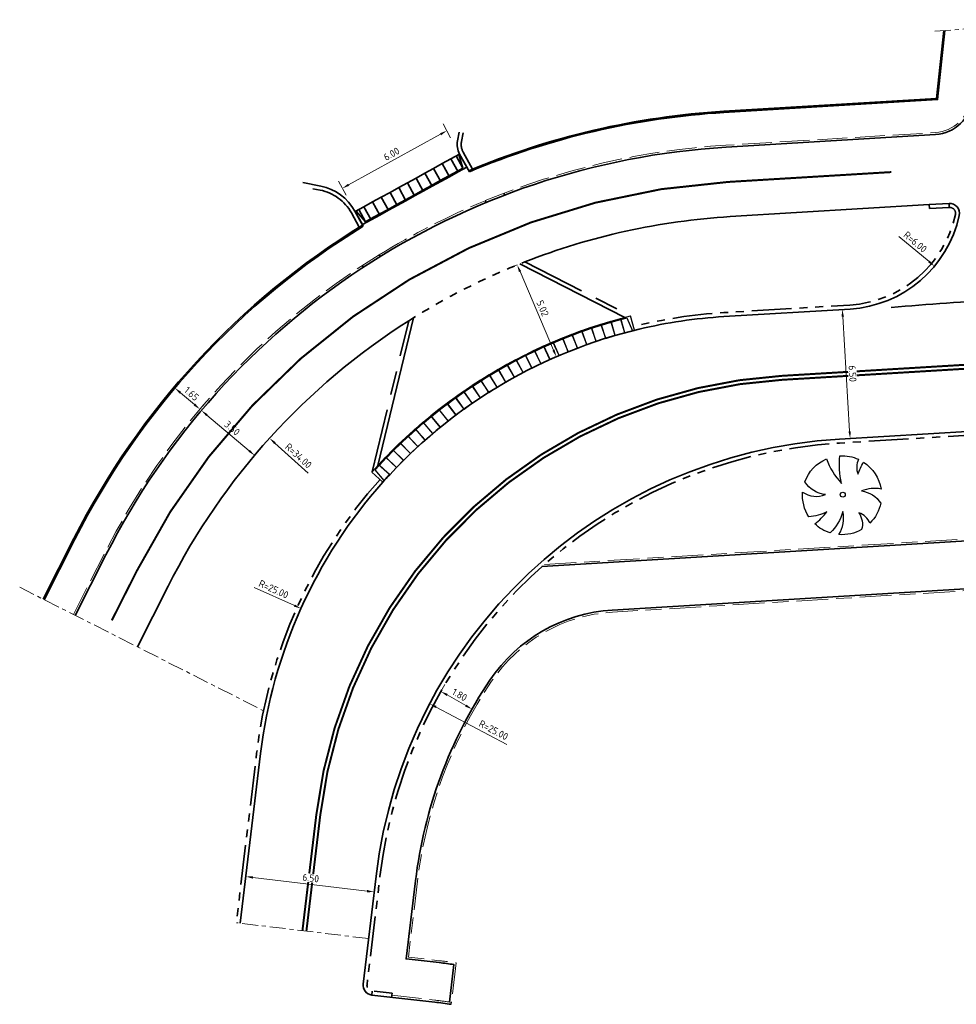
# Model space of a CAD drawing. Header units: metres. Extents: x 90561 to 91301, y 464732 to 465376.
# Tile 1 of 44: x 90613 to 90660, y 464900 to 464950. Entities that reach past the tile are written whole.
import ezdxf

# ---------------------------------------------------------------- set-up
doc = ezdxf.new("R2010")
doc.units = ezdxf.units.M
for name, pattern in [('VH-GAZONBAND_100X200', [9.5, 7.5, -2]), ('VH-OPSLUITBAND_100X200', [16, 8, -2, 4, -2]), ('VH-OPSLUITBAND_150X400', [30, 16, -4, 6, -4]), ('VH-OPSLUITBAND_60X200', [12, 6, -2, 2, -2]), ('VH-TROTTOIRBAND_180-200', [20, 10, -2, 2, -2, 2, -2]), ('VW-1-1_STREEP', [2, 1, -1]), ('VW-30-270_STREEP', [3, 0.3, -2.7]), ('XX-AFBREEK', [7, 4, -1, 1, -1]), ('XX-HIDDEN', [4, 2, -2])]:
    doc.linetypes.add(name, pattern=pattern)
for name, color, linetype, lineweight in [('N-WE-GR-BOOM-S', 90, 'Continuous', 25), ('N-WE-VH-KANTOPSLUITING_ELEMENT_INRIT-S', 210, 'Continuous', 25), ('N-WE-VH-KANTOPSLUITING_GAZONBAND_100X200-G', 90, 'VH-GAZONBAND_100X200', 18), ('N-WE-VH-KANTOPSLUITING_INRITBAND-G', 210, 'Continuous', 35), ('N-WE-VH-KANTOPSLUITING_OPSLUITBAND_100X200-G', 150, 'VH-OPSLUITBAND_100X200', 18), ('N-WE-VH-KANTOPSLUITING_OPSLUITBAND_200X250-G', 150, 'VH-OPSLUITBAND_150X400', 35), ('N-WE-VH-KANTOPSLUITING_OPSLUITBAND_60X200-G', 150, 'VH-OPSLUITBAND_60X200', 35), ('N-WE-VH-KANTOPSLUITING_TROTTOIRBAND_180 200-G', 210, 'VH-TROTTOIRBAND_180-200', 35), ('N-WE-VH-KANTOPSLUITING_VOORKANTBAND-G', 50, 'Continuous', 35), ('N-WE-VH-KANTVERHARDING-G', 210, 'Continuous', 35), ('N-WE-VH-MATERIAALGRENS-G', 7, 'XX-HIDDEN', 35), ('X-XX-AL-AFBREEKLIJN-G', 7, 'XX-AFBREEK', 18), ('X-XX-AL-M', 7, 'Continuous', 18)]:
    doc.layers.add(name, color=color, linetype=linetype, lineweight=lineweight)
for name, color, linetype, lineweight, true_color in [('N-WE-VW-MARKERING_DWARS_DRIEHOEK_5050-G', 7, 'VW-HAAIETAND50-L-N', 35, 0xffffff), ('N-WE-VW-MARKERING_LANGS_STREEP_11_010-G', 7, 'VW-1-1_STREEP', 13, 0xffffff), ('N-WE-VW-MARKERING_LANGS_STREEP_30270_010-G', 7, 'VW-30-270_STREEP', 13, 0xffffff), ('N-WE-VW-MARKERING_LANGS_STREEP_DOORGETROKKEN_010-G', 7, 'Continuous', 13, 0xffffff)]:
    doc.layers.add(name, color=color, linetype=linetype, lineweight=lineweight, true_color=true_color)
doc.styles.add('NLCS-ISO-M200-T18', font='NLCS-ISO.ttf', dxfattribs={"height": 0.36})
doc.linetypes.add('VW-HAAIETAND50-L-N', pattern='A,0,-0.5,[150,NLCS.SHX,S=1,R=0,X=-0.625,Y=-0.25],-0.5', length=1)
doc.dimstyles.new('NLCS-M200-T18-PIJL_L2_H1', dxfattribs={"dimscale": 0.2, "dimtxt": 2.5, "dimasz": 1.8, "dimexe": 2, "dimexo": 2, "dimgap": 0.7, "dimtad": 1, "dimzin": 0, "dimdsep": 46, "dimtxsty": 'NLCS-ISO-M200-T18', "dimcen": 0, "dimdle": 2, "dimclrd": 256, "dimclre": 256, "dimclrt": 10, "dimadec": 1, "dimazin": 0, "dimtfac": 1, "dimtdec": 3, "dimtofl": 0, "dimtmove": 0, "dimatfit": 3, "dimfxl": 2, "dimfxlon": 1, "dimtfillclr": 256, "dimtolj": 1, "dimtzin": 0, "dimlwd": -1, "dimlwe": -1, "dimarcsym": 0})
doc.dimstyles.new('NLCS-M200-T18-PIJL_L2_H2', dxfattribs={"dimscale": 0.2, "dimtxt": 2.5, "dimasz": 1.8, "dimexe": 2, "dimexo": 2, "dimgap": 0.7, "dimtad": 1, "dimzin": 0, "dimdsep": 46, "dimtxsty": 'NLCS-ISO-M200-T18', "dimcen": 0, "dimdle": 2, "dimclrd": 256, "dimclre": 256, "dimclrt": 10, "dimazin": 0, "dimtfac": 1, "dimtdec": 3, "dimtofl": 0, "dimtmove": 0, "dimatfit": 3, "dimfxl": 2, "dimfxlon": 1, "dimtfillclr": 256, "dimtolj": 1, "dimtzin": 0, "dimlwd": -1, "dimlwe": -1, "dimarcsym": 0})

# ---------------------------------------------------------------- blocks, each defined once
blk = doc.blocks.new('*D185')
at = {"layer": 'Defpoints', "color": 0, "transparency": 16777216}
for p in [(90624.662, 464906.566), (90631.116, 464905.793), (90631.116, 464905.793)]:
    blk.add_point(p, dxfattribs=at)
at = {"layer": 'X-XX-AL-M', "transparency": 16777216}
for p, q in [((90624.662, 464906.566), (90624.71, 464906.963)), ((90625.02, 464906.523), (90630.759, 464905.836)), ((90631.116, 464905.793), (90631.164, 464906.19))]:
    blk.add_line(p, q, dxfattribs=at)
for points in [[(90625.027, 464906.583), (90625.013, 464906.464), (90624.662, 464906.566)], [(90630.766, 464905.895), (90630.752, 464905.776), (90631.116, 464905.793)]]:
    blk.add_solid(points, dxfattribs=at)
at = {"layer": 'X-XX-AL-M', "color": 10, "transparency": 16777216, "insert": (90627.927, 464906.497), "char_height": 0.36, "attachment_point": 5, "rotation": 353.1698, "style": 'NLCS-ISO-M200-T18', "bg_fill": 3, "box_fill_scale": 1.1, "bg_fill_color": 256, "bg_fill_true_color": 13158600, "bg_fill_transparency": 0}
blk.add_mtext('\\A1;6.50', dxfattribs=at)
blk = doc.blocks.new('*D189')
at = {"layer": 'Defpoints', "color": 0, "transparency": 16777216}
for p in [(90654.676, 464935.094), (90655.068, 464928.606), (90655.068, 464928.606)]:
    blk.add_point(p, dxfattribs=at)
at = {"layer": 'X-XX-AL-M', "transparency": 16777216}
for p, q in [((90654.676, 464935.094), (90654.277, 464935.07)), ((90654.698, 464934.735), (90655.046, 464928.965)), ((90655.068, 464928.606), (90654.669, 464928.582))]:
    blk.add_line(p, q, dxfattribs=at)
for points in [[(90654.758, 464934.738), (90654.638, 464934.731), (90654.676, 464935.094)], [(90655.106, 464928.969), (90654.987, 464928.961), (90655.068, 464928.606)]]:
    blk.add_solid(points, dxfattribs=at)
at = {"layer": 'X-XX-AL-M', "color": 10, "transparency": 16777216, "insert": (90655.192, 464931.869), "char_height": 0.36, "attachment_point": 5, "rotation": 273.455, "style": 'NLCS-ISO-M200-T18', "bg_fill": 3, "box_fill_scale": 1.1, "bg_fill_color": 256, "bg_fill_true_color": 13158600, "bg_fill_transparency": 0}
blk.add_mtext('\\A1;6.50', dxfattribs=at)
blk = doc.blocks.new('*D197')
at = {"layer": 'Defpoints', "color": 0, "transparency": 16777216}
for p in [(90633.913, 464915.264), (90656.034, 464903.619)]:
    blk.add_point(p, dxfattribs=at)
at = {"layer": 'X-XX-AL-M', "transparency": 16777216}
blk.add_line((90637.801, 464913.217), (90634.231, 464915.097), dxfattribs=at)
blk.add_solid([(90634.259, 464915.15), (90634.203, 464915.044), (90633.913, 464915.264)], dxfattribs=at)
at = {"layer": 'X-XX-AL-M', "color": 10, "transparency": 16777216, "insert": (90637.126, 464913.935), "char_height": 0.36, "attachment_point": 5, "rotation": 332.2359, "style": 'NLCS-ISO-M200-T18', "bg_fill": 3, "box_fill_scale": 1.1, "bg_fill_color": 256, "bg_fill_true_color": 13158600, "bg_fill_transparency": 0}
blk.add_mtext('\\A1;R=25.00', dxfattribs=at)
blk = doc.blocks.new('*D198')
at = {"layer": 'Defpoints', "color": 0, "transparency": 16777216}
for p in [(90627.434, 464920.053), (90650.226, 464909.78)]:
    blk.add_point(p, dxfattribs=at)
at = {"layer": 'X-XX-AL-M', "transparency": 16777216}
blk.add_line((90625.079, 464921.115), (90627.106, 464920.201), dxfattribs=at)
at = {"layer": 'X-XX-AL-M', "color": 10, "transparency": 16777216, "insert": (90626.06, 464921.023), "char_height": 0.36, "attachment_point": 5, "rotation": 335.7371, "style": 'NLCS-ISO-M200-T18', "bg_fill": 3, "box_fill_scale": 1.1, "bg_fill_color": 256, "bg_fill_true_color": 13158600, "bg_fill_transparency": 0}
blk.add_mtext('\\A1;R=25.00', dxfattribs=at)
at = {"layer": 'X-XX-AL-M', "transparency": 16777216}
blk.add_solid([(90627.131, 464920.255), (90627.081, 464920.146), (90627.434, 464920.053)], dxfattribs=at)
blk = doc.blocks.new('*D200')
at = {"layer": 'Defpoints', "color": 0, "transparency": 16777216}
for p in [(90634.478, 464915.88), (90634.478, 464915.88), (90636.042, 464914.99)]:
    blk.add_point(p, dxfattribs=at)
at = {"layer": 'X-XX-AL-M', "transparency": 16777216}
for p, q in [((90634.478, 464915.88), (90634.675, 464916.228)), ((90635.729, 464915.168), (90634.79, 464915.702)), ((90636.042, 464914.99), (90636.24, 464915.338))]:
    blk.add_line(p, q, dxfattribs=at)
for points in [[(90634.82, 464915.754), (90634.761, 464915.65), (90634.478, 464915.88)], [(90635.759, 464915.22), (90635.7, 464915.116), (90636.042, 464914.99)]]:
    blk.add_solid(points, dxfattribs=at)
at = {"layer": 'X-XX-AL-M', "color": 10, "transparency": 16777216, "insert": (90635.418, 464915.713), "char_height": 0.36, "attachment_point": 5, "rotation": 330.3695, "style": 'NLCS-ISO-M200-T18', "bg_fill": 3, "box_fill_scale": 1.1, "bg_fill_color": 256, "bg_fill_true_color": 13158600, "bg_fill_transparency": 0}
blk.add_mtext('\\A1;1.80', dxfattribs=at)
blk = doc.blocks.new('baz_boom01')
blk.add_lwpolyline([(0.744, -0.622, -0.21749), (0.879, -1.749, -0.147185), (-0.246, -1.966, 0.215736), (-0.2, -1.21, -0.224989), (-0.758, -1.844, -0.150851), (-1.68, -1.119, 0.190296), (-0.655, -0.544, -0.129376), (-1.89, -0.727, -0.115876), (-2.026, 0.172, 0.078405), (-1.166, 0.078, -0.11516), (-1.938, 0.617, -0.166289), (-1.17, 1.649, 0.257071), (-0.544, 0.677, -0.230127), (-0.706, 1.885, -0.209158), (0.883, 1.769, 0.102084), (0.4, 0.411, -0.079219), (1.428, 1.346, -0.121905), (1.881, 0.505, 0.191542), (1.277, 0.055, -0.057002), (1.932, 0.22, -0.212153), (1.436, -1.316, 0.147861)], format="xyb", close=True)
blk.add_circle((0, 0), 0.125)
blk = doc.blocks.new('*D330')
at = {"layer": 'Defpoints', "color": 0, "transparency": 16777216}
for p in [(90654.703, 464941.106), (90659.317, 464937.271)]:
    blk.add_point(p, dxfattribs=at)
at = {"layer": 'X-XX-AL-M', "transparency": 16777216}
blk.add_line((90657.524, 464938.762), (90659.04, 464937.501), dxfattribs=at)
blk.add_solid([(90659.079, 464937.547), (90659.002, 464937.455), (90659.317, 464937.271)], dxfattribs=at)
at = {"layer": 'X-XX-AL-M', "color": 10, "transparency": 16777216, "insert": (90658.348, 464938.492), "char_height": 0.36, "attachment_point": 5, "rotation": 320.2604, "style": 'NLCS-ISO-M200-T18', "bg_fill": 3, "box_fill_scale": 1.1, "bg_fill_color": 256, "bg_fill_true_color": 13158600, "bg_fill_transparency": 0}
blk.add_mtext('\\A1;R=6.00', dxfattribs=at)
blk = doc.blocks.new('ib 750x500 l')
blk.add_line((0.2, 0.7), (0.2, 0))
blk.add_lwpolyline([(0, 0), (0.5, 0), (0.5, 0.75), (0, 0.75), (0, 0)], close=True)
blk.add_lwpolyline([(0.5, 0.7), (0.2, 0.7), (0.052, 0)])
blk = doc.blocks.new('ib 750x500 m')
blk.add_line((0, 0.7), (0.5, 0.7))
blk.add_lwpolyline([(0, 0), (0.5, 0), (0.5, 0.75), (0, 0.75)], close=True)
blk = doc.blocks.new('ib 750x500 r')
blk.add_line((0.3, 0.7), (0.3, 0))
blk.add_lwpolyline([(0.5, 0), (0, 0), (0, 0.75), (0.5, 0.75), (0.5, 0)], close=True)
blk.add_lwpolyline([(0, 0.7), (0.3, 0.7), (0.448, 0)])
blk = doc.blocks.new('*U332')
at = {"xscale": -1, "rotation": 180}
for name, p in [('ib 750x500 l', (0, 0)), ('ib 750x500 m', (0.5, 0)), ('ib 750x500 m', (1, 0)), ('ib 750x500 m', (1.5, 0)), ('ib 750x500 m', (2, 0)), ('ib 750x500 m', (2.5, 0)), ('ib 750x500 m', (3, 0)), ('ib 750x500 m', (3.5, 0)), ('ib 750x500 m', (4, 0)), ('ib 750x500 m', (4.5, 0)), ('ib 750x500 m', (5, 0)), ('ib 750x500 r', (5.5, 0))]:
    blk.add_blockref(name, p, dxfattribs=at)
blk = doc.blocks.new('N-SVH-INRITELEMENT_130 150_180X750X500_LINKS')
for p, q in [((0, 0.75), (0.5, 0.75)), ((0, 0), (0, 0.75)), ((0.095, 0), (0.2, 0.7)), ((0.2, 0.7), (0.5, 0.7)), ((0.5, 0), (0.5, 0.75)), ((0, 0), (0.5, 0))]:
    blk.add_line(p, q)
blk = doc.blocks.new('N-SVH-INRITELEMENT_130 150_180X750X500_MIDDEN')
for p, q in [((0, 0.75), (0.5, 0.75)), ((0, 0), (0, 0.75)), ((0, 0.7), (0.5, 0.7)), ((0.5, 0), (0.5, 0.75)), ((0, 0), (0.5, 0))]:
    blk.add_line(p, q)
blk = doc.blocks.new('N-SVH-INRITELEMENT_130 150_180X750X500_RECHTS')
for p, q in [((0, 0.75), (0.5, 0.75)), ((0, 0), (0, 0.75)), ((0, 0.7), (0.3, 0.7)), ((0.3, 0.7), (0.405, 0)), ((0.5, 0), (0.5, 0.75)), ((0, 0), (0.5, 0))]:
    blk.add_line(p, q)
blk = doc.blocks.new('*D338')
at = {"layer": 'Defpoints', "color": 0, "transparency": 16777216}
for p in [(90621.091, 464931.14), (90622.352, 464930.076), (90622.352, 464930.076)]:
    blk.add_point(p, dxfattribs=at)
at = {"layer": 'X-XX-AL-M', "transparency": 16777216}
for p, q in [((90621.091, 464931.14), (90621.349, 464931.446)), ((90621.366, 464930.908), (90622.077, 464930.308)), ((90622.352, 464930.076), (90622.61, 464930.382))]:
    blk.add_line(p, q, dxfattribs=at)
for points in [[(90621.405, 464930.954), (90621.327, 464930.862), (90621.091, 464931.14)], [(90622.115, 464930.354), (90622.038, 464930.263), (90622.352, 464930.076)]]:
    blk.add_solid(points, dxfattribs=at)
at = {"layer": 'X-XX-AL-M', "color": 10, "transparency": 16777216, "insert": (90621.928, 464930.853), "char_height": 0.36, "attachment_point": 5, "rotation": 319.8346, "style": 'NLCS-ISO-M200-T18', "bg_fill": 3, "box_fill_scale": 1.1, "bg_fill_color": 256, "bg_fill_true_color": 13158600, "bg_fill_transparency": 0}
blk.add_mtext('\\A1;1.65', dxfattribs=at)
blk = doc.blocks.new('*D339')
at = {"layer": 'Defpoints', "color": 0, "transparency": 16777216}
for p in [(90622.428, 464930.012), (90625.103, 464927.754), (90625.103, 464927.754)]:
    blk.add_point(p, dxfattribs=at)
at = {"layer": 'X-XX-AL-M', "transparency": 16777216}
for p, q in [((90622.428, 464930.012), (90622.686, 464930.317)), ((90622.703, 464929.78), (90624.828, 464927.986)), ((90625.103, 464927.754), (90625.361, 464928.06))]:
    blk.add_line(p, q, dxfattribs=at)
for points in [[(90622.742, 464929.825), (90622.665, 464929.734), (90622.428, 464930.012)], [(90624.866, 464928.032), (90624.789, 464927.941), (90625.103, 464927.754)]]:
    blk.add_solid(points, dxfattribs=at)
at = {"layer": 'X-XX-AL-M', "color": 10, "transparency": 16777216, "insert": (90623.972, 464929.127), "char_height": 0.36, "attachment_point": 5, "rotation": 319.8346, "style": 'NLCS-ISO-M200-T18', "bg_fill": 3, "box_fill_scale": 1.1, "bg_fill_color": 256, "bg_fill_true_color": 13158600, "bg_fill_transparency": 0}
blk.add_mtext('\\A1;3.50', dxfattribs=at)
blk = doc.blocks.new('*D340')
at = {"layer": 'Defpoints', "color": 0, "transparency": 16777216}
for p in [(90625.855, 464928.616), (90651.085, 464905.824)]:
    blk.add_point(p, dxfattribs=at)
at = {"layer": 'X-XX-AL-M', "transparency": 16777216}
blk.add_line((90627.8, 464926.86), (90626.123, 464928.375), dxfattribs=at)
blk.add_solid([(90626.163, 464928.419), (90626.082, 464928.33), (90625.855, 464928.616)], dxfattribs=at)
at = {"layer": 'X-XX-AL-M', "color": 10, "transparency": 16777216, "insert": (90627.309, 464927.734), "char_height": 0.36, "attachment_point": 5, "rotation": 317.9065, "style": 'NLCS-ISO-M200-T18', "bg_fill": 3, "box_fill_scale": 1.1, "bg_fill_color": 256, "bg_fill_true_color": 13158600, "bg_fill_transparency": 0}
blk.add_mtext('\\A1;R=34.00', dxfattribs=at)
blk = doc.blocks.new('*D341')
at = {"layer": 'Defpoints', "color": 0, "transparency": 16777216}
for p in [(90634.775, 464944.083), (90635.42, 464942.911), (90630.164, 464940.018)]:
    blk.add_point(p, dxfattribs=at)
at = {"layer": 'X-XX-AL-M', "transparency": 16777216}
for p, q in [((90634.968, 464943.732), (90634.583, 464944.433)), ((90629.834, 464941.364), (90634.46, 464943.909)), ((90629.712, 464940.84), (90629.326, 464941.541))]:
    blk.add_line(p, q, dxfattribs=at)
for points in [[(90634.431, 464943.962), (90634.489, 464943.857), (90634.775, 464944.083)], [(90629.805, 464941.416), (90629.863, 464941.311), (90629.519, 464941.19)]]:
    blk.add_solid(points, dxfattribs=at)
at = {"layer": 'X-XX-AL-M', "color": 10, "transparency": 16777216, "insert": (90631.993, 464942.917), "char_height": 0.36, "attachment_point": 5, "rotation": 28.8211, "style": 'NLCS-ISO-M200-T18', "bg_fill": 3, "box_fill_scale": 1.1, "bg_fill_color": 256, "bg_fill_true_color": 13158600, "bg_fill_transparency": 0}
blk.add_mtext('\\A1;6.00', dxfattribs=at)
blk = doc.blocks.new('*D342')
at = {"layer": 'Defpoints', "color": 0, "transparency": 16777216}
for p in [(90638.457, 464937.392), (90640.284, 464932.718), (90640.424, 464932.778)]:
    blk.add_point(p, dxfattribs=at)
at = {"layer": 'X-XX-AL-M', "transparency": 16777216}
for p, q in [((90638.317, 464937.333), (90637.949, 464937.176)), ((90638.458, 464937.001), (90640.143, 464933.049)), ((90640.284, 464932.718), (90639.916, 464932.561))]:
    blk.add_line(p, q, dxfattribs=at)
for points in [[(90638.513, 464937.025), (90638.403, 464936.978), (90638.317, 464937.333)], [(90640.198, 464933.073), (90640.087, 464933.026), (90640.284, 464932.718)]]:
    blk.add_solid(points, dxfattribs=at)
at = {"layer": 'X-XX-AL-M', "color": 10, "transparency": 16777216, "insert": (90639.595, 464935.151), "char_height": 0.36, "attachment_point": 5, "rotation": 293.0856, "style": 'NLCS-ISO-M200-T18', "bg_fill": 3, "box_fill_scale": 1.1, "bg_fill_color": 256, "bg_fill_true_color": 13158600, "bg_fill_transparency": 0}
blk.add_mtext('\\A1;5.02', dxfattribs=at)

msp = doc.modelspace()

# ---------------------------------------------------------------- linework, layer by layer
at = {"layer": 'N-WE-VH-KANTOPSLUITING_GAZONBAND_100X200-G', "ltscale": 0.2, "flags": 128}
msp.add_lwpolyline([(90632.007, 464900.596), (90634.176, 464900.35, -0.008359), (90635.008, 464900.241, -0.007362)], format="xyb", dxfattribs=at)
at = {"layer": 'N-WE-VH-KANTOPSLUITING_OPSLUITBAND_100X200-G', "ltscale": 0.2, "flags": 128}
for points in [[(90631.364, 464937.837, -0.039976), (90636.71, 464940.568, -0.039976)], [(90751.721, 464908.253), (90723.85, 464924.744), (90643.107, 464919.869, 0.233863), (90637.026, 464916.389, 0.11864), (90633.297, 464906.342), (90632.839, 464902.514), (90634.401, 464902.337, -0.00786), (90635.246, 464902.228), (90634.996, 464900.142)]]:
    msp.add_lwpolyline(points, format="xyb", dxfattribs=at)
msp.add_lwpolyline([(90639.686, 464922.267), (90702.518, 464926.061), (90702.36, 464929.197)], dxfattribs=at)
at = {"layer": 'N-WE-VH-KANTOPSLUITING_OPSLUITBAND_200X250-G', "ltscale": 0.2, "flags": 128}
for points in [[(90635.596, 464943.979), (90635.511, 464943.546, 0.17579), (90635.596, 464943.007), (90636.066, 464942.152)], [(90630.368, 464939.232), (90629.973, 464939.95, 0.22224), (90628.399, 464941.098), (90627.487, 464941.277)]]:
    msp.add_lwpolyline(points, format="xyb", dxfattribs=at)
for points in [[(90638.705, 464937.49), (90644.015, 464934.774)], [(90631.017, 464926.928), (90632.859, 464934.526)]]:
    msp.add_lwpolyline(points, dxfattribs=at)
at = {"layer": 'N-WE-VH-KANTOPSLUITING_OPSLUITBAND_60X200-G', "linetype": 'Continuous', "ltscale": 0.2, "flags": 128}
msp.add_lwpolyline([(90635.88, 464942.075, -0.084412), (90648.716, 464945.063), (90659.414, 464945.709), (90659.782, 464949.127)], format="xyb", dxfattribs=at)
at = {"layer": 'N-WE-VH-KANTOPSLUITING_TROTTOIRBAND_180 200-G', "ltscale": 0.2, "flags": 128}
for points in [[(90659.059, 464940.167), (90660.058, 464940.228, -0.497637), (90660.369, 464939.864, -0.335437), (90655.053, 464935.317), (90648.707, 464934.934, 0.045672), (90644.166, 464934.24, 0.043224)], [(90701.961, 464929.177), (90699.877, 464929.072, -0.021823), (90691.135, 464929.013), (90679.86, 464929.43, 0.024313), (90670.16, 464929.317), (90654.54, 464928.374, 0.362562), (90631.411, 464906.568), (90630.76, 464901.141, 0.416093), (90631.025, 464900.807), (90632.018, 464900.695), (90631.996, 464900.496)], [(90631.413, 464926.546, 0.153367), (90625.205, 464912.777), (90624.183, 464904.245)]]:
    msp.add_lwpolyline(points, format="xyb", dxfattribs=at)
at = {"layer": 'N-WE-VH-KANTOPSLUITING_VOORKANTBAND-G', "ltscale": 0.2, "flags": 128}
for points in [[(90635.909, 464942.022, -0.084371), (90648.72, 464945.003), (90659.468, 464945.652), (90659.843, 464949.13)], [(90659.047, 464940.367), (90660.046, 464940.427, -0.497637), (90660.564, 464939.821, -0.335437), (90655.065, 464935.117), (90648.719, 464934.734, 0.043224), (90644.451, 464934.104, 0.043224)], [(90644.451, 464934.104, 0.148521), (90631.899, 464926.783)], [(90701.951, 464929.377), (90699.867, 464929.272, -0.021823), (90691.142, 464929.213), (90679.867, 464929.63, 0.024313), (90670.148, 464929.516), (90654.528, 464928.573, 0.362562), (90631.212, 464906.592), (90630.561, 464901.159)], [(90631.562, 464926.413, 0.153367), (90625.403, 464912.753), (90624.382, 464904.221)], [(90631.899, 464926.783, 0.004999), (90631.562, 464926.413)], [(90751.722, 464908.368), (90723.875, 464924.845), (90643.101, 464919.969, 0.233863), (90636.943, 464916.445, 0.11864), (90633.198, 464906.354), (90632.727, 464902.426), (90634.39, 464902.238, -0.006957), (90635.135, 464902.143), (90634.909, 464900.256)], [(90630.562, 464901.165, 0.416093), (90631.002, 464900.609), (90634.165, 464900.25, -0.008386), (90634.996, 464900.142, -0.007385)]]:
    msp.add_lwpolyline(points, format="xyb", dxfattribs=at)
at = {"layer": 'N-WE-VH-KANTOPSLUITING_VOORKANTBAND-G', "flags": 128}
for points in [[(90635.4, 464944.017), (90635.315, 464943.584, 0.17579), (90635.42, 464942.911), (90635.909, 464942.022)], [(90630.567, 464939.284), (90630.148, 464940.046, 0.22224), (90628.437, 464941.295), (90627.525, 464941.473)]]:
    msp.add_lwpolyline(points, format="xyb", dxfattribs=at)
for points in [[(90637.638, 464940.938), (90637.674, 464940.844)], [(90636.71, 464940.568), (90636.748, 464940.475)], [(90631.364, 464937.837), (90631.416, 464937.752)], [(90630.52, 464937.302), (90630.574, 464937.218)], [(90638.457, 464937.392), (90643.727, 464934.697)], [(90631.3, 464927.246), (90633.101, 464934.679)]]:
    msp.add_lwpolyline(points, dxfattribs=at)
at = {"layer": 'N-WE-VH-KANTOPSLUITING_VOORKANTBAND-G', "ltscale": 0.2, "flags": 128}
for points in [[(90659.059, 464940.167), (90659.047, 464940.367)], [(90660.058, 464940.228), (90660.046, 464940.427)], [(90639.564, 464922.16), (90702.623, 464925.967), (90702.46, 464929.202)], [(90631.025, 464900.807), (90631.002, 464900.609)]]:
    msp.add_lwpolyline(points, dxfattribs=at)
at = {"layer": 'N-WE-VH-MATERIAALGRENS-G', "ltscale": 0.2, "flags": 128}
msp.add_lwpolyline([(90632.859, 464934.526, -0.048306), (90638.705, 464937.49, -0.048306)], format="xyb", dxfattribs=at)
at = {"layer": 'N-WE-VW-MARKERING_DWARS_DRIEHOEK_5050-G'}
msp.add_arc((90671.341, 464768.169), 167.633, 92.94756, 94.86181, dxfattribs=at)
at = {"layer": 'N-WE-VW-MARKERING_LANGS_STREEP_11_010-G', "const_width": 0.1, "flags": 128}
for points in [[(90670.698, 464932.931, -0.005651), (90668.443, 464932.769), (90655.255, 464931.973)], [(90670.713, 464932.653, 0.008112), (90667.472, 464932.51), (90655.267, 464931.773)], [(90634.604, 464923.633, -0.129495), (90645.35, 464930.563, -0.129495)], [(90634.751, 464923.498, -0.129495), (90645.412, 464930.373, -0.129495)]]:
    msp.add_lwpolyline(points, format="xyb", dxfattribs=at)
at = {"layer": 'N-WE-VW-MARKERING_LANGS_STREEP_DOORGETROKKEN_010-G', "const_width": 0.1, "flags": 128}
for points in [[(90645.35, 464930.563, -0.063804), (90651.618, 464931.754), (90655.255, 464931.973)], [(90645.412, 464930.373, -0.063804), (90651.63, 464931.554), (90655.267, 464931.773)], [(90627.509, 464903.847), (90628.209, 464909.684, -0.156586), (90634.604, 464923.633, -0.156586)], [(90627.708, 464903.823), (90628.407, 464909.66, -0.156586), (90634.751, 464923.498, -0.156586)]]:
    msp.add_lwpolyline(points, format="xyb", dxfattribs=at)
at = {"layer": 'X-XX-AL-AFBREEKLIJN-G', "ltscale": 0.2, "flags": 128}
for points in [[(90659.336, 464949.099), (90668.45, 464949.67)], [(90630.835, 464903.448), (90624.183, 464904.245)]]:
    msp.add_lwpolyline(points, dxfattribs=at)

# ---------------------------------------------------------------- block references
at = {"layer": 'N-WE-VH-KANTOPSLUITING_ELEMENT_INRIT-S'}
for name, p, rotation in [('N-SVH-INRITELEMENT_130 150_180X750X500_MIDDEN', (90642.294, 464933.488), 18.49865514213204), ('N-SVH-INRITELEMENT_130 150_180X750X500_MIDDEN', (90642.77, 464933.642), 17.35273955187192), ('N-SVH-INRITELEMENT_130 150_180X750X500_MIDDEN', (90643.248, 464933.786), 16.2068239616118), ('N-SVH-INRITELEMENT_130 150_180X750X500_RECHTS', (90643.73, 464933.921), 15.06090837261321), ('N-SVH-INRITELEMENT_130 150_180X750X500_MIDDEN', (90640.887, 464932.97), 21.93640191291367), ('N-SVH-INRITELEMENT_130 150_180X750X500_MIDDEN', (90641.352, 464933.152), 20.79048632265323), ('N-SVH-INRITELEMENT_130 150_180X750X500_MIDDEN', (90641.821, 464933.325), 19.64457073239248), ('N-SVH-INRITELEMENT_130 150_180X750X500_MIDDEN', (90639.967, 464932.578), 24.22823309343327), ('N-SVH-INRITELEMENT_130 150_180X750X500_MIDDEN', (90640.425, 464932.778), 23.08231750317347), ('N-SVH-INRITELEMENT_130 150_180X750X500_MIDDEN', (90639.063, 464932.149), 26.52006427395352), ('N-SVH-INRITELEMENT_130 150_180X750X500_MIDDEN', (90639.513, 464932.368), 25.37414868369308), ('N-SVH-INRITELEMENT_130 150_180X750X500_MIDDEN', (90638.178, 464931.685), 28.81189545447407), ('N-SVH-INRITELEMENT_130 150_180X750X500_MIDDEN', (90638.618, 464931.921), 27.66597986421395), ('N-SVH-INRITELEMENT_130 150_180X750X500_MIDDEN', (90637.311, 464931.186), 31.103726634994), ('N-SVH-INRITELEMENT_130 150_180X750X500_MIDDEN', (90637.742, 464931.44), 29.95781104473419), ('N-SVH-INRITELEMENT_130 150_180X750X500_MIDDEN', (90636.466, 464930.652), 33.39555781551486), ('N-SVH-INRITELEMENT_130 150_180X750X500_MIDDEN', (90636.886, 464930.923), 32.24964222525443), ('N-SVH-INRITELEMENT_130 150_180X750X500_MIDDEN', (90635.642, 464930.085), 35.68738899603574), ('N-SVH-INRITELEMENT_130 150_180X750X500_MIDDEN', (90636.051, 464930.373), 34.54147340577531), ('N-SVH-INRITELEMENT_130 150_180X750X500_MIDDEN', (90634.842, 464929.486), 37.97922017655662), ('N-SVH-INRITELEMENT_130 150_180X750X500_MIDDEN', (90635.239, 464929.789), 36.83330458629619), ('N-SVH-INRITELEMENT_130 150_180X750X500_MIDDEN', (90634.451, 464929.174), 39.12513576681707), ('N-SVH-INRITELEMENT_130 150_180X750X500_MIDDEN', (90633.688, 464928.528), 41.41696694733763), ('N-SVH-INRITELEMENT_130 150_180X750X500_MIDDEN', (90634.066, 464928.855), 40.2710513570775), ('N-SVH-INRITELEMENT_130 150_180X750X500_MIDDEN', (90633.316, 464928.193), 42.56288253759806), ('N-SVH-INRITELEMENT_130 150_180X750X500_MIDDEN', (90632.593, 464927.502), 44.85471371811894), ('N-SVH-INRITELEMENT_130 150_180X750X500_MIDDEN', (90632.951, 464927.851), 43.7087981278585), ('N-SVH-INRITELEMENT_130 150_180X750X500_MIDDEN', (90632.242, 464927.146), 46.00062930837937), ('N-SVH-INRITELEMENT_130 150_180X750X500_MIDDEN', (90631.899, 464926.783), 47.14654489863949), ('N-SVH-INRITELEMENT_130 150_180X750X500_LINKS', (90631.562, 464926.413), 48.29230775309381)]:
    msp.add_blockref(name, p, dxfattribs=dict(at, rotation=rotation))
at = {"layer": 'N-WE-VH-KANTOPSLUITING_INRITBAND-G', "rotation": 28.82108710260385}
msp.add_blockref('*U332', (90630.164, 464940.018), dxfattribs=at)

# ---------------------------------------------------------------- next in the draw order: dimensions: what is measured, and where the dimension line sits
at = {"layer": 'X-XX-AL-M'}
dim = msp.add_radius_dim(center=(90654.703, 464941.106), mpoint=(90659.317, 464937.271), dimstyle='NLCS-M200-T18-PIJL_L2_H1', override={"dimpost": 'R=<>', "dimtfill": 1}, dxfattribs=at)
dim.commit()
dim.dimension.update_dxf_attribs({"geometry": '*D330', "text_midpoint": (90658.144, 464938.246), "dimtype": 164})
for p1, p2, dimstyle, picture, middle in [((90654.676, 464935.094), (90655.068, 464928.606), 'NLCS-M200-T18-PIJL_L2_H1', '*D189', (90655.192, 464931.869)), ((90636.042, 464914.99), (90634.478, 464915.88), 'NLCS-M200-T18-PIJL_L2_H1', '*D200', (90635.418, 464915.713)), ((90624.662, 464906.566), (90631.116, 464905.793), 'NLCS-M200-T18-PIJL_L2_H2', '*D185', (90627.927, 464906.497))]:
    dim = msp.add_aligned_dim(p1=p1, p2=p2, distance=0, dimstyle=dimstyle, override={"dimtfill": 1}, dxfattribs=at)
    dim.commit()
    dim.dimension.update_dxf_attribs({"geometry": picture, "text_midpoint": middle})

# ---------------------------------------------------------------- next in the draw order: linework, layer by layer
at = {"layer": 'N-WE-VH-KANTOPSLUITING_GAZONBAND_100X200-G', "ltscale": 0.2, "flags": 128}
msp.add_lwpolyline([(90636.71, 464940.568, -0.083195), (90648.819, 464943.356), (90659.356, 464943.992, 0.365926), (90661.131, 464945.685)], format="xyb", dxfattribs=at)
at = {"layer": 'N-WE-VH-KANTVERHARDING-G', "ltscale": 0.2, "flags": 128}
msp.add_lwpolyline([(90638.705, 464937.49, -0.07826), (90649.036, 464939.763), (90659.047, 464940.367)], format="xyb", dxfattribs=at)

# ---------------------------------------------------------------- next in the draw order: block references
at = {"layer": 'N-WE-GR-BOOM-S', "rotation": 50.87910539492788}
msp.add_blockref('baz_boom01', (90654.697, 464925.778), dxfattribs=at)

# ---------------------------------------------------------------- next in the draw order: dimensions: what is measured, and where the dimension line sits
at = {"layer": 'X-XX-AL-M'}
dim = msp.add_radius_dim(center=(90656.034, 464903.619), mpoint=(90633.913, 464915.264), dimstyle='NLCS-M200-T18-PIJL_L2_H2', override={"dimpost": 'R=<>', "dimtfill": 1}, dxfattribs=at)
dim.commit()
dim.dimension.update_dxf_attribs({"geometry": '*D197', "text_midpoint": (90636.977, 464913.651), "dimtype": 164})

# ---------------------------------------------------------------- next in the draw order: dimensions: what is measured, and where the dimension line sits
dim = msp.add_radius_dim(center=(90650.226, 464909.78), mpoint=(90627.434, 464920.053), dimstyle='NLCS-M200-T18-PIJL_L2_H2', override={"dimpost": 'R=<>', "dimtfill": 1}, dxfattribs=at)
dim.commit()
dim.dimension.update_dxf_attribs({"geometry": '*D198', "text_midpoint": (90626.06, 464921.023)})

# ---------------------------------------------------------------- next in the draw order: linework, layer by layer
at = {"layer": 'N-WE-VH-KANTOPSLUITING_GAZONBAND_100X200-G', "ltscale": 0.2, "flags": 128}
msp.add_lwpolyline([(90615.991, 464919.748), (90617.535, 464922.8, -0.138437), (90631.364, 464937.837, -0.138437)], format="xyb", dxfattribs=at)
at = {"layer": 'N-WE-VH-KANTOPSLUITING_OPSLUITBAND_60X200-G', "linetype": 'Continuous', "ltscale": 0.2, "flags": 128}
msp.add_lwpolyline([(90614.465, 464920.52), (90616.009, 464923.572, -0.138982), (90630.538, 464939.337, -0.138982)], format="xyb", dxfattribs=at)
at = {"layer": 'N-WE-VH-KANTOPSLUITING_VOORKANTBAND-G', "ltscale": 0.2, "flags": 128}
for points in [[(90616.08, 464919.703), (90617.624, 464922.754, -0.26658), (90648.825, 464943.256), (90659.362, 464943.892, 0.365926), (90661.23, 464945.674), (90661.615, 464949.242)], [(90614.519, 464920.493), (90616.063, 464923.544, -0.138963), (90630.567, 464939.284, -0.138963)]]:
    msp.add_lwpolyline(points, format="xyb", dxfattribs=at)
at = {"layer": 'N-WE-VH-KANTVERHARDING-G', "ltscale": 0.2, "flags": 128}
msp.add_lwpolyline([(90619.203, 464918.123), (90620.747, 464921.174, -0.134962), (90632.859, 464934.526, -0.134962)], format="xyb", dxfattribs=at)
at = {"layer": 'X-XX-AL-AFBREEKLIJN-G', "ltscale": 0.2, "flags": 128}
msp.add_lwpolyline([(90613.281, 464921.119), (90625.554, 464914.91)], dxfattribs=at)

# ---------------------------------------------------------------- next in the draw order: dimensions: what is measured, and where the dimension line sits
at = {"layer": 'X-XX-AL-M'}
dim = msp.add_aligned_dim(p1=(90621.091, 464931.14), p2=(90622.352, 464930.076), distance=0, dimstyle='NLCS-M200-T18-PIJL_L2_H1', override={"dimtfill": 1}, dxfattribs=at)
dim.commit()
dim.dimension.update_dxf_attribs({"geometry": '*D338', "text_midpoint": (90621.928, 464930.853)})
dim = msp.add_radius_dim(center=(90651.085, 464905.824), mpoint=(90625.855, 464928.616), dimstyle='NLCS-M200-T18-PIJL_L2_H1', override={"dimpost": 'R=<>', "dimtfill": 1}, dxfattribs=at)
dim.commit()
dim.dimension.update_dxf_attribs({"geometry": '*D340', "text_midpoint": (90627.095, 464927.496), "dimtype": 164})

# ---------------------------------------------------------------- next in the draw order: dimensions: what is measured, and where the dimension line sits
dim = msp.add_aligned_dim(p1=(90622.428, 464930.012), p2=(90625.103, 464927.754), distance=0, dimstyle='NLCS-M200-T18-PIJL_L2_H1', override={"dimtfill": 1}, dxfattribs=at)
dim.commit()
dim.dimension.update_dxf_attribs({"geometry": '*D339', "text_midpoint": (90623.972, 464929.127)})

# ---------------------------------------------------------------- next in the draw order: linework, layer by layer
at = {"layer": 'N-WE-VW-MARKERING_LANGS_STREEP_30270_010-G', "const_width": 0.1, "flags": 128}
msp.add_lwpolyline([(90617.914, 464919.451), (90619.186, 464921.964, -0.26658), (90648.931, 464941.509), (90657.144, 464942.005)], format="xyb", dxfattribs=at)

# ---------------------------------------------------------------- next in the draw order: dimensions: what is measured, and where the dimension line sits
at = {"layer": 'X-XX-AL-M'}
for p1, p2, distance, dimstyle, picture, middle in [((90630.164, 464940.018), (90635.42, 464942.911), 1.338, 'NLCS-M200-T18-PIJL_L2_H1', '*D341', (90631.993, 464942.917)), ((90638.457, 464937.392), (90640.424, 464932.778), -0.152, 'NLCS-M200-T18-PIJL_L2_H2', '*D342', (90639.595, 464935.151))]:
    dim = msp.add_aligned_dim(p1=p1, p2=p2, distance=distance, dimstyle=dimstyle, override={"dimtfill": 1}, dxfattribs=at)
    dim.commit()
    dim.dimension.update_dxf_attribs({"geometry": picture, "text_midpoint": middle})

doc.saveas('drawing.dxf')
